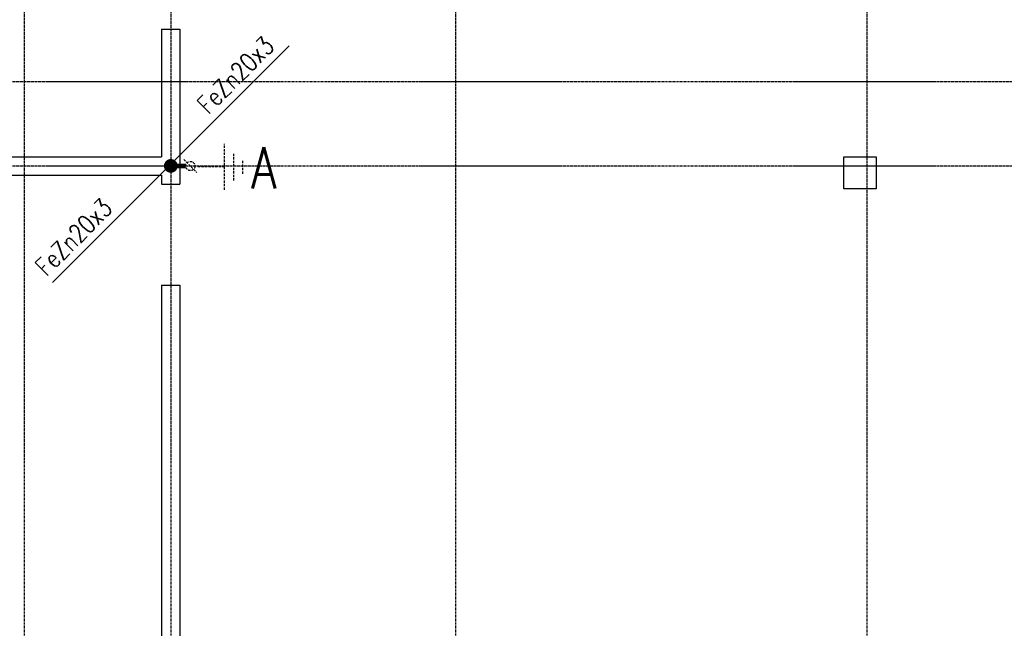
# Model space of a CAD drawing. Extents: x 3880 to 129921, y -116796 to -57711.
# Tile 99 of 110: x 51813 to 52888, y -68219 to -67555. Entities that reach past the tile are written whole.
import ezdxf

# ---------------------------------------------------------------- set-up
doc = ezdxf.new("R2010")
doc.units = 0
doc.header["$LTSCALE"] = 2
doc.linetypes.add('CENTER', pattern=[2, 1.25, -0.25, 0.25, -0.25])
doc.linetypes.add('HIDDEN', pattern=[9.525, 6.35, -3.175])
for name, color, linetype in [('E35', 6, 'CONTINUOUS'), ('E50', 3, 'CONTINUOUS'), ('Os-osie glowne', 1, 'CENTER'), ('Sc-beton', 7, 'CONTINUOUS')]:
    doc.layers.add(name, color=color, linetype=linetype)
doc.styles.add('ROMANS', font='romans', dxfattribs={"width": 0.85})

msp = doc.modelspace()

# ---------------------------------------------------------------- linework, layer by layer
at = {"layer": 'E35'}
for p in [(52106.716, -67583.76), (52106.716, -67583.76), (51848.379, -67842.096), (51848.379, -67842.096)]:
    msp.add_line(p, (51977.547, -67712.928), dxfattribs=at)
at = {"layer": 'E50', "linetype": 'HIDDEN', "ltscale": 0.2}
for p, q in [((52036.312, -67740.786), (52036.312, -67690.786)), ((51991.769, -67707.793), (52005.912, -67721.935)), ((52046.312, -67730.786), (52046.312, -67700.786)), ((52056.312, -67723.286), (52056.312, -67708.286)), ((52036.312, -67715.786), (52006.312, -67715.786))]:
    msp.add_line(p, q, dxfattribs=at)
at = {"layer": 'E50', "ltscale": 15, "const_width": 7.5}
msp.add_lwpolyline([(51977.638, -67718.499, 1), (51977.456, -67711.001, 1)], format="xyb", close=True, dxfattribs=at)
msp.add_lwpolyline([(51977.638, -67718.499, 1), (51977.456, -67711.001, 1)], format="xyb", close=True, dxfattribs=at)
at = {"layer": 'E50', "linetype": 'HIDDEN', "ltscale": 0.2, "const_width": 5}
msp.add_lwpolyline([(51977.547, -67714.75), (51993.855, -67714.75)], dxfattribs=at)
at = {"layer": 'E50', "linetype": 'HIDDEN', "ltscale": 0.2}
msp.add_circle((51998.84, -67714.864), 5, dxfattribs=at)
at = {"layer": 'Os-osie glowne'}
for points in [[(51817.547, -66440.75), (51817.547, -72417.75)], [(51977.547, -66440.75), (51977.547, -72417.75)], [(52288.547, -66440.75), (52288.547, -72417.75)], [(52737.547, -66440.75), (52737.547, -72417.75)], [(50525.547, -67622.75), (62792.547, -67622.75)], [(50525.547, -67714.75), (62792.547, -67714.75)]]:
    msp.add_lwpolyline(points, dxfattribs=at)
at = {"layer": 'Sc-beton'}
for points in [[(51967.547, -67565.75), (51967.547, -67704.75)], [(51967.547, -67565.75), (51987.547, -67565.75)], [(51987.547, -67565.75), (51987.547, -67734.75)], [(51782.547, -67704.75), (51967.547, -67704.75)], [(51447.547, -67724.75), (51967.547, -67724.75)], [(51967.547, -67724.75), (51967.547, -67734.75)], [(51967.547, -67734.75), (51987.547, -67734.75)], [(51967.547, -67844.75), (51967.547, -68362.75)], [(51967.547, -67844.75), (51987.547, -67844.75)], [(51987.547, -67844.75), (51987.547, -68362.75)]]:
    msp.add_lwpolyline(points, dxfattribs=at)
msp.add_lwpolyline([(52712.547, -67704.75), (52747.547, -67704.75), (52747.547, -67739.75), (52712.547, -67739.75)], close=True, dxfattribs=at)

# ---------------------------------------------------------------- texts
at = {"layer": 'E35', "style": 'ROMANS', "width": 0.8}
for p in [(52018.52, -67659.538), (52018.52, -67659.538), (51841.728, -67836.329), (51841.728, -67836.329)]:
    msp.add_text('FeZn20x3', height=20, rotation=45, dxfattribs=at).set_placement(p)
at = {"layer": 'E50', "ltscale": 50, "style": 'ROMANS', "width": 0.8}
msp.add_text('A', height=45, dxfattribs=at).set_placement((52065.381, -67739.268))

doc.saveas('drawing.dxf')
